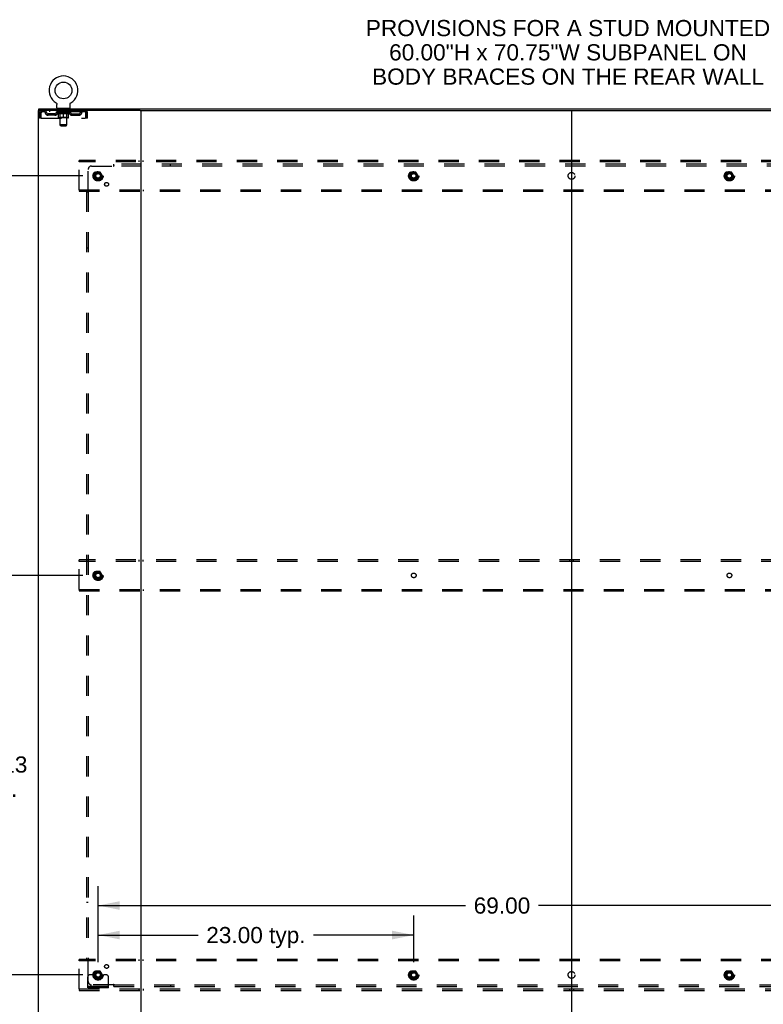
# Model space of a CAD drawing. Header units: inches. Extents: x 0 to 267, y 0 to 173.
# Tile 21 of 22: x 181 to 235, y 58 to 129. Entities that reach past the tile are written whole.
import ezdxf

# ---------------------------------------------------------------- set-up
doc = ezdxf.new("R2010")
doc.units = ezdxf.units.IN
doc.header["$LTSCALE"] = 14.6988
doc.header["$MEASUREMENT"] = 0
doc.linetypes.add('DOT', pattern=[0.2, 0.1, -0.1])
doc.linetypes.add('HIDDEN', pattern=[0.2, 0.1, -0.1])
doc.layers.get('0').update_dxf_attribs({"linetype": 'CONTINUOUS'})
for name, color, linetype in [('DEFAULT_2', 8, 'HIDDEN'), ('DIMENSIONS', 7, 'CONTINUOUS'), ('SUBPANEL', 7, 'CONTINUOUS')]:
    doc.layers.add(name, color=color, linetype=linetype)
doc.styles.get("Standard").update_dxf_attribs({"font": 'arial.ttf'})
doc.dimstyles.new('DIMSTYLE_1', dxfattribs={"dimtxt": 1.179048, "dimasz": 1.572064, "dimexe": 0.09, "dimexo": 0.07, "dimgap": 0.0375, "dimtad": 0, "dimtih": 1, "dimtoh": 1, "dimzin": 4, "dimdsep": 46, "dimtxsty": 'Standard', "dimblk": '_FILLED', "dimblk1": '_FILLED', "dimblk2": '_FILLED', "dimcen": 0.09, "dimadec": 3, "dimazin": 1, "dimtfac": 1, "dimtdec": 3, "dimtofl": 0, "dimtmove": 0, "dimatfit": 3, "dimldrblk": '_FILLED', "dimfxl": 0, "dimtolj": 1, "dimtzin": 4, "dimarcsym": 0})

# ---------------------------------------------------------------- blocks, each defined once
blk = doc.blocks.new('_FILLED')
at = {"color": 0, "linetype": 'ByBlock'}
blk.add_solid([(0, 0), (-1, 0.2), (-1, -0.2)], dxfattribs=at)
blk = doc.blocks.new('*D2')
at = {"layer": 'DIMENSIONS', "color": 2, "linetype": 'Continuous'}
for p, q in [((186.664, 60.73), (186.664, 64.118)), ((209.664, 60.73), (209.664, 64.118)), ((186.664, 62.703), (193.961, 62.703)), ((209.664, 62.703), (202.367, 62.703))]:
    blk.add_line(p, q, dxfattribs=at)
at = {"layer": 'DIMENSIONS', "color": 2, "linetype": 'Continuous', "xscale": 1.5720641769, "yscale": 1.5720641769, "zscale": 1.5720641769, "rotation": 180}
blk.add_blockref('_FILLED', (186.664, 62.703), dxfattribs=at)
at = {"layer": 'DIMENSIONS', "color": 2, "linetype": 'Continuous', "xscale": 1.5720641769, "yscale": 1.5720641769, "zscale": 1.5720641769}
blk.add_blockref('_FILLED', (209.664, 62.703), dxfattribs=at)
at = {"layer": 'DIMENSIONS', "color": 2, "linetype": 'Continuous', "insert": (198.164, 63.292), "char_height": 1.179, "width": 7.2277, "attachment_point": 2, "line_spacing_factor": 0.9}
blk.add_mtext('23.00 typ.', dxfattribs=at)
blk = doc.blocks.new('*D3')
at = {"layer": 'DIMENSIONS', "color": 2, "linetype": 'Continuous'}
for p, q in [((185.564, 118.045), (174.49, 118.045)), ((175.905, 118.045), (175.905, 92.091)), ((175.905, 59.795), (175.905, 89.733)), ((185.564, 59.795), (174.49, 59.795))]:
    blk.add_line(p, q, dxfattribs=at)
at = {"layer": 'DIMENSIONS', "color": 2, "linetype": 'Continuous', "xscale": 1.5720641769, "yscale": 1.5720641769, "zscale": 1.5720641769}
for p, rotation in [((175.905, 118.045), 90), ((175.905, 59.795), 270)]:
    blk.add_blockref('_FILLED', p, dxfattribs=dict(at, rotation=rotation))
at = {"layer": 'DIMENSIONS', "color": 2, "linetype": 'Continuous', "insert": (175.905, 91.502), "char_height": 1.179, "width": 4.12009, "attachment_point": 2, "line_spacing_factor": 0.9}
blk.add_mtext('58.25', dxfattribs=at)
blk = doc.blocks.new('*D4')
at = {"layer": 'DIMENSIONS', "color": 2, "linetype": 'Continuous'}
for p, q in [((186.664, 60.73), (186.664, 66.271)), ((255.664, 60.73), (255.664, 66.271)), ((186.664, 64.856), (213.444, 64.856)), ((255.664, 64.856), (218.743, 64.856))]:
    blk.add_line(p, q, dxfattribs=at)
at = {"layer": 'DIMENSIONS', "color": 2, "linetype": 'Continuous', "xscale": 1.5720641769, "yscale": 1.5720641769, "zscale": 1.5720641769, "rotation": 180}
blk.add_blockref('_FILLED', (186.664, 64.856), dxfattribs=at)
at = {"layer": 'DIMENSIONS', "color": 2, "linetype": 'Continuous', "xscale": 1.5720641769, "yscale": 1.5720641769, "zscale": 1.5720641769}
blk.add_blockref('_FILLED', (255.664, 64.856), dxfattribs=at)
at = {"layer": 'DIMENSIONS', "color": 2, "linetype": 'Continuous', "insert": (216.094, 65.445), "char_height": 1.179, "width": 4.12009, "attachment_point": 2, "line_spacing_factor": 0.9}
blk.add_mtext('69.00', dxfattribs=at)
blk = doc.blocks.new('*D5')
at = {"layer": 'DIMENSIONS', "color": 2, "linetype": 'Continuous'}
for p, q in [((185.564, 88.92), (178.038, 88.92)), ((179.453, 88.92), (179.453, 76.314)), ((179.453, 59.795), (179.453, 72.187)), ((185.564, 59.795), (178.038, 59.795))]:
    blk.add_line(p, q, dxfattribs=at)
at = {"layer": 'DIMENSIONS', "color": 2, "linetype": 'Continuous', "xscale": 1.5720641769, "yscale": 1.5720641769, "zscale": 1.5720641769}
for p, rotation in [((179.453, 88.92), 90), ((179.453, 59.795), 270)]:
    blk.add_blockref('_FILLED', p, dxfattribs=dict(at, rotation=rotation))
at = {"layer": 'DIMENSIONS', "color": 2, "linetype": 'Continuous', "insert": (179.453, 75.725), "char_height": 1.179, "width": 4.12009, "attachment_point": 2, "line_spacing_factor": 0.9}
blk.add_mtext('29.13\\Ptyp.', dxfattribs=at)

msp = doc.modelspace()

# ---------------------------------------------------------------- linework, layer by layer
at = {"color": 3, "linetype": 'Continuous'}
for p, q in [((182.289, 122.816), (182.289, 55.024)), ((189.73, 122.816), (182.289, 122.816)), ((182.341, 122.92), (259.987, 122.92)), ((189.789, 122.816), (189.789, 55.024))]:
    msp.add_line(p, q, dxfattribs=at)
at = {"color": 7, "linetype": 'Continuous'}
for p, q in [((182.341, 122.816), (182.341, 122.92)), ((183.607, 123.366), (183.607, 123.367)), ((183.607, 123.367), (183.61, 123.365)), ((183.61, 123.365), (183.612, 123.363)), ((183.612, 123.363), (183.614, 123.362)), ((183.614, 123.362), (183.618, 123.359)), ((183.617, 123.359), (183.621, 123.357)), ((183.621, 123.357), (183.624, 123.354)), ((183.624, 123.354), (183.628, 123.351)), ((183.627, 123.351), (183.631, 123.348)), ((183.631, 123.348), (183.634, 123.345)), ((183.634, 123.345), (183.637, 123.342)), ((183.637, 123.342), (183.639, 123.338)), ((183.639, 123.339), (183.642, 123.335)), ((183.642, 123.335), (183.645, 123.332)), ((183.645, 123.332), (183.647, 123.328)), ((183.647, 123.328), (183.65, 123.324)), ((183.65, 123.324), (183.652, 123.321)), ((183.652, 123.321), (183.654, 123.317)), ((183.654, 123.317), (183.656, 123.313)), ((183.656, 123.313), (183.658, 123.309)), ((183.658, 123.309), (183.659, 123.305)), ((183.659, 123.305), (183.661, 123.301)), ((183.661, 123.301), (183.662, 123.297)), ((183.668, 123.267), (183.668, 123.263)), ((183.668, 123.263), (183.668, 123.259)), ((183.668, 123.01), (183.668, 123.259)), ((183.706, 122.95), (183.706, 122.92)), ((184.581, 122.95), (183.706, 122.95)), ((184.581, 122.95), (184.581, 122.92)), ((184.618, 123.01), (184.618, 123.259)), ((184.623, 123.293), (184.624, 123.297)), ((184.624, 123.297), (184.625, 123.301)), ((184.625, 123.301), (184.627, 123.305)), ((184.627, 123.305), (184.628, 123.309)), ((184.628, 123.309), (184.63, 123.313)), ((184.63, 123.313), (184.632, 123.317)), ((184.632, 123.317), (184.634, 123.321)), ((184.634, 123.321), (184.637, 123.324)), ((184.637, 123.324), (184.639, 123.328)), ((184.639, 123.328), (184.641, 123.332)), ((184.641, 123.332), (184.644, 123.335)), ((184.644, 123.335), (184.647, 123.339)), ((184.647, 123.338), (184.649, 123.342)), ((184.649, 123.342), (184.652, 123.345)), ((184.652, 123.345), (184.655, 123.348)), ((184.655, 123.348), (184.659, 123.351)), ((184.659, 123.351), (184.662, 123.354)), ((184.662, 123.354), (184.665, 123.357)), ((184.665, 123.357), (184.669, 123.359)), ((184.669, 123.359), (184.672, 123.362)), ((184.672, 123.362), (184.674, 123.363)), ((184.672, 123.362), (184.674, 123.363)), ((184.674, 123.363), (184.676, 123.365)), ((184.676, 123.365), (184.679, 123.367)), ((184.679, 123.367), (184.679, 123.366)), ((189.73, 122.816), (252.598, 122.816)), ((221.164, 122.816), (221.164, 55.024))]:
    msp.add_line(p, q, dxfattribs=at)
for points in [[(183.662, 123.297), (183.663, 123.293), (183.664, 123.288), (183.665, 123.284), (183.666, 123.28), (183.667, 123.276), (183.667, 123.271), (183.668, 123.267), (183.668, 123.263)], [(184.618, 123.259), (184.618, 123.263), (184.618, 123.267), (184.619, 123.271), (184.619, 123.276), (184.62, 123.28), (184.621, 123.284), (184.622, 123.288), (184.623, 123.293)], [(184.618, 123.263), (184.618, 123.267), (184.619, 123.271), (184.619, 123.276), (184.62, 123.28)]]:
    msp.add_lwpolyline(points, dxfattribs=at)
msp.add_circle((184.143, 124.274), 0.609, dxfattribs=at)
for centre, radius, start, end in [((184.143, 124.274), 1.054, 300.39933, 239.60066), ((183.728, 123.01), 0.06, 180, 270), ((184.558, 123.01), 0.06, 270, 360)]:
    msp.add_arc(centre, radius, start, end, dxfattribs=at)
at = {"layer": 'DEFAULT_2', "color": 8, "linetype": 'HIDDEN'}
for p, q in [((182.56, 122.816), (182.56, 122.712)), ((183.112, 122.816), (183.112, 122.712)), ((183.607, 123.367), (183.607, 123.367)), ((183.612, 123.363), (183.614, 123.362)), ((183.706, 122.712), (183.706, 122.816)), ((183.798, 122.95), (183.798, 122.92)), ((183.833, 122.86), (183.833, 122.94)), ((183.902, 122.85), (183.843, 122.85)), ((183.894, 121.76), (183.894, 122.84)), ((184.443, 122.85), (184.384, 122.85)), ((184.392, 121.76), (184.392, 122.84)), ((184.453, 122.86), (184.453, 122.94)), ((184.488, 122.95), (184.488, 122.92)), ((184.581, 122.712), (184.581, 122.816)), ((185.174, 122.816), (185.174, 122.712)), ((185.726, 122.816), (185.726, 122.712)), ((185.728, 122.815), (185.726, 122.816)), ((182.393, 122.649), (182.393, 122.253)), ((182.393, 122.649), (182.497, 122.649)), ((182.497, 122.253), (182.393, 122.253)), ((182.497, 122.649), (182.497, 122.253)), ((182.527, 122.253), (182.527, 122.649)), ((182.527, 122.253), (185.759, 122.253)), ((185.726, 122.712), (182.56, 122.712)), ((183.028, 122.461), (183.028, 122.565)), ((183.511, 122.565), (183.028, 122.565)), ((183.511, 122.461), (183.028, 122.461)), ((183.278, 122.461), (183.278, 122.565)), ((183.637, 122.674), (183.637, 122.712)), ((183.764, 122.585), (183.637, 122.674)), ((184.649, 122.674), (183.637, 122.674)), ((183.645, 122.707), (183.645, 122.712)), ((183.651, 122.704), (183.651, 122.707)), ((183.651, 122.704), (184.635, 122.704)), ((183.659, 122.704), (183.659, 122.707)), ((183.659, 122.704), (183.659, 122.707)), ((183.667, 122.707), (183.667, 122.712)), ((183.68, 122.704), (183.68, 122.707)), ((183.682, 122.704), (183.682, 122.707)), ((183.705, 122.707), (183.705, 122.712)), ((183.716, 122.704), (183.716, 122.707)), ((183.718, 122.704), (183.718, 122.707)), ((183.882, 122.706), (183.721, 122.706)), ((183.755, 122.707), (183.755, 122.712)), ((183.756, 122.704), (183.756, 122.706)), ((183.757, 122.704), (183.757, 122.706)), ((183.759, 122.704), (183.759, 122.706)), ((183.764, 122.585), (183.773, 122.585)), ((183.765, 122.704), (183.765, 122.707)), ((183.765, 122.704), (183.765, 122.706)), ((183.768, 122.704), (183.768, 122.707)), ((183.771, 122.704), (183.771, 122.707)), ((183.773, 122.295), (183.773, 122.62)), ((183.774, 122.704), (183.774, 122.706)), ((183.785, 122.704), (183.785, 122.706)), ((183.8, 122.704), (183.8, 122.708)), ((183.8, 122.704), (183.8, 122.706)), ((184.484, 122.266), (183.802, 122.266)), ((183.816, 122.704), (183.816, 122.706)), ((183.818, 122.707), (183.818, 122.712)), ((183.825, 122.704), (183.825, 122.707)), ((183.829, 122.704), (183.829, 122.707)), ((183.836, 122.704), (183.836, 122.706)), ((183.845, 122.704), (183.845, 122.71)), ((183.858, 122.704), (183.858, 122.706)), ((183.86, 122.704), (183.86, 122.706)), ((183.893, 122.297), (183.861, 122.266)), ((183.882, 122.704), (183.882, 122.706)), ((183.935, 122.706), (183.886, 122.706)), ((183.886, 122.585), (184.03, 122.585)), ((183.89, 122.707), (183.89, 122.712)), ((183.893, 122.297), (183.893, 122.672)), ((184.393, 122.297), (183.893, 122.297)), ((183.895, 122.704), (183.895, 122.707)), ((183.899, 122.704), (183.899, 122.707)), ((183.904, 122.704), (183.904, 122.711)), ((183.907, 122.704), (183.907, 122.706)), ((183.916, 122.704), (183.916, 122.706)), ((183.935, 122.704), (183.935, 122.706)), ((183.995, 122.706), (183.948, 122.706)), ((183.964, 122.704), (183.964, 122.706)), ((183.97, 122.707), (183.97, 122.712)), ((183.973, 122.704), (183.973, 122.707)), ((183.975, 122.704), (183.975, 122.711)), ((183.977, 122.704), (183.977, 122.707)), ((183.983, 122.704), (183.983, 122.707)), ((183.995, 122.704), (183.995, 122.706)), ((184.059, 122.706), (184.016, 122.706)), ((184.026, 122.704), (184.026, 122.706)), ((184.052, 122.706), (184.114, 122.71)), ((184.055, 122.707), (184.055, 122.712)), ((184.056, 122.712), (184.055, 122.712)), ((184.056, 122.707), (184.056, 122.712)), ((184.056, 122.704), (184.056, 122.707)), ((184.059, 122.704), (184.059, 122.707)), ((184.059, 122.704), (184.059, 122.706)), ((184.06, 122.704), (184.06, 122.707)), ((184.088, 122.706), (184.139, 122.706)), ((184.092, 122.704), (184.092, 122.706)), ((184.097, 122.706), (184.097, 122.709)), ((184.114, 122.706), (184.114, 122.71)), ((184.126, 122.704), (184.126, 122.706)), ((184.141, 122.707), (184.141, 122.707)), ((184.141, 122.704), (184.141, 122.707)), ((184.141, 122.704), (184.141, 122.707)), ((184.143, 122.707), (184.143, 122.712)), ((184.143, 122.712), (184.235, 122.706)), ((184.143, 122.266), (184.143, 122.62)), ((184.145, 122.704), (184.145, 122.707)), ((184.145, 122.704), (184.145, 122.707)), ((184.145, 122.707), (184.145, 122.707)), ((184.16, 122.704), (184.16, 122.706)), ((184.16, 122.706), (184.198, 122.706)), ((184.194, 122.704), (184.194, 122.706)), ((184.226, 122.704), (184.226, 122.707)), ((184.227, 122.704), (184.227, 122.707)), ((184.227, 122.704), (184.227, 122.706)), ((184.227, 122.706), (184.27, 122.706)), ((184.23, 122.707), (184.23, 122.712)), ((184.23, 122.712), (184.231, 122.712)), ((184.231, 122.707), (184.231, 122.712)), ((184.231, 122.704), (184.231, 122.707)), ((184.256, 122.585), (184.4, 122.585)), ((184.26, 122.704), (184.26, 122.706)), ((184.291, 122.704), (184.291, 122.706)), ((184.291, 122.706), (184.338, 122.706)), ((184.303, 122.704), (184.303, 122.707)), ((184.309, 122.704), (184.309, 122.707)), ((184.311, 122.704), (184.311, 122.711)), ((184.313, 122.704), (184.313, 122.707)), ((184.316, 122.707), (184.316, 122.712)), ((184.322, 122.704), (184.322, 122.706)), ((184.351, 122.704), (184.351, 122.706)), ((184.351, 122.706), (184.4, 122.706)), ((184.37, 122.704), (184.37, 122.706)), ((184.379, 122.704), (184.379, 122.706)), ((184.382, 122.704), (184.382, 122.711)), ((184.387, 122.704), (184.387, 122.707)), ((184.391, 122.704), (184.391, 122.707)), ((184.393, 122.297), (184.393, 122.672)), ((184.393, 122.297), (184.425, 122.266)), ((184.396, 122.707), (184.396, 122.712)), ((184.404, 122.704), (184.404, 122.706)), ((184.404, 122.706), (184.565, 122.706)), ((184.426, 122.704), (184.426, 122.706)), ((184.429, 122.704), (184.429, 122.706)), ((184.441, 122.704), (184.441, 122.71)), ((184.45, 122.704), (184.45, 122.706)), ((184.457, 122.704), (184.457, 122.707)), ((184.461, 122.704), (184.461, 122.707)), ((184.468, 122.707), (184.468, 122.712)), ((184.47, 122.704), (184.47, 122.706)), ((184.486, 122.704), (184.486, 122.708)), ((184.486, 122.704), (184.486, 122.706)), ((184.501, 122.704), (184.501, 122.706)), ((184.512, 122.704), (184.512, 122.706)), ((184.514, 122.295), (184.514, 122.62)), ((184.514, 122.585), (184.522, 122.585)), ((184.516, 122.704), (184.516, 122.707)), ((184.518, 122.704), (184.518, 122.707)), ((184.521, 122.704), (184.521, 122.707)), ((184.521, 122.704), (184.521, 122.706)), ((184.522, 122.585), (184.649, 122.674)), ((184.527, 122.704), (184.527, 122.706)), ((184.529, 122.704), (184.529, 122.706)), ((184.53, 122.704), (184.53, 122.706)), ((184.531, 122.707), (184.531, 122.712)), ((184.568, 122.704), (184.568, 122.707)), ((184.57, 122.704), (184.57, 122.707)), ((184.581, 122.707), (184.581, 122.712)), ((184.604, 122.704), (184.604, 122.707)), ((184.606, 122.704), (184.606, 122.707)), ((184.619, 122.707), (184.619, 122.712)), ((184.627, 122.704), (184.627, 122.707)), ((184.628, 122.704), (184.628, 122.707)), ((184.635, 122.704), (184.635, 122.707)), ((184.642, 122.707), (184.642, 122.712)), ((184.649, 122.674), (184.649, 122.712)), ((184.775, 122.565), (185.258, 122.565)), ((184.775, 122.461), (185.258, 122.461)), ((185.008, 122.461), (185.008, 122.565)), ((185.258, 122.461), (185.258, 122.565)), ((185.759, 122.649), (185.759, 122.253)), ((185.789, 122.253), (185.789, 122.649)), ((185.893, 122.649), (185.789, 122.649)), ((185.893, 122.253), (185.789, 122.253)), ((185.893, 122.253), (185.893, 122.649)), ((183.954, 121.7), (183.894, 121.76)), ((184.392, 121.76), (183.894, 121.76)), ((183.954, 121.7), (184.332, 121.7)), ((184.332, 121.7), (184.392, 121.76)), ((185.289, 119.066), (185.289, 119.17)), ((257.039, 119.17), (185.289, 119.17)), ((189.639, 119.17), (189.639, 119.066)), ((189.939, 119.066), (189.939, 119.17)), ((221.014, 119.17), (221.014, 119.066)), ((221.314, 119.066), (221.314, 119.17)), ((185.289, 117.024), (185.289, 119.066)), ((257.039, 119.066), (185.289, 119.066)), ((186.501, 118.317), (186.346, 118.05)), ((186.346, 118.04), (186.501, 117.772)), ((186.818, 118.322), (186.51, 118.322)), ((186.818, 117.767), (186.51, 117.767)), ((186.982, 118.05), (186.827, 118.317)), ((186.827, 117.772), (186.982, 118.04)), ((209.501, 118.317), (209.346, 118.05)), ((209.346, 118.04), (209.501, 117.772)), ((209.818, 118.322), (209.51, 118.322)), ((209.818, 117.767), (209.51, 117.767)), ((209.982, 118.05), (209.827, 118.317)), ((209.827, 117.772), (209.982, 118.04)), ((232.501, 118.317), (232.346, 118.05)), ((232.346, 118.04), (232.501, 117.772)), ((232.818, 118.322), (232.51, 118.322)), ((232.818, 117.767), (232.51, 117.767)), ((232.982, 118.05), (232.827, 118.317)), ((232.827, 117.772), (232.982, 118.04)), ((185.289, 117.024), (185.289, 116.92)), ((185.289, 117.024), (257.039, 117.024)), ((189.639, 117.024), (189.639, 116.92)), ((189.939, 117.024), (189.939, 116.92)), ((221.014, 117.024), (221.014, 116.92)), ((221.314, 117.024), (221.314, 116.92)), ((185.289, 116.92), (257.039, 116.92)), ((185.289, 89.941), (185.289, 90.045)), ((257.039, 90.045), (185.289, 90.045)), ((185.289, 87.899), (185.289, 89.941)), ((257.039, 89.941), (185.289, 89.941)), ((189.639, 90.045), (189.639, 89.941)), ((189.939, 89.941), (189.939, 90.045)), ((221.014, 90.045), (221.014, 89.941)), ((221.314, 89.941), (221.314, 90.045)), ((186.501, 89.192), (186.346, 88.925)), ((186.818, 89.197), (186.51, 89.197)), ((186.982, 88.925), (186.827, 89.192)), ((186.346, 88.915), (186.501, 88.647)), ((186.818, 88.642), (186.51, 88.642)), ((186.827, 88.647), (186.982, 88.915)), ((185.289, 87.899), (185.289, 87.795)), ((185.289, 87.899), (257.039, 87.899)), ((185.289, 87.795), (257.039, 87.795)), ((189.639, 87.899), (189.639, 87.795)), ((189.939, 87.899), (189.939, 87.795)), ((221.014, 87.899), (221.014, 87.795)), ((221.314, 87.899), (221.314, 87.795)), ((185.289, 60.816), (185.289, 60.92)), ((257.039, 60.92), (185.289, 60.92)), ((185.289, 58.774), (185.289, 60.816)), ((257.039, 60.816), (185.289, 60.816)), ((189.639, 60.92), (189.639, 60.816)), ((189.939, 60.816), (189.939, 60.92)), ((221.014, 60.92), (221.014, 60.816)), ((221.314, 60.816), (221.314, 60.92)), ((185.914, 58.847), (185.914, 59.67)), ((186.128, 59.795), (186.039, 59.795)), ((186.25, 59.795), (186.128, 59.795)), ((186.489, 59.795), (186.25, 59.795)), ((186.501, 60.067), (186.346, 59.8)), ((186.346, 59.79), (186.501, 59.522)), ((186.818, 60.072), (186.51, 60.072)), ((186.982, 59.8), (186.827, 60.067)), ((186.827, 59.522), (186.982, 59.79)), ((186.839, 59.795), (187.078, 59.795)), ((187.2, 59.795), (187.078, 59.795)), ((187.289, 59.795), (187.2, 59.795)), ((187.414, 58.847), (187.414, 59.67)), ((209.501, 60.067), (209.346, 59.8)), ((209.346, 59.79), (209.501, 59.522)), ((209.818, 60.072), (209.51, 60.072)), ((209.982, 59.8), (209.827, 60.067)), ((209.827, 59.522), (209.982, 59.79)), ((232.501, 60.067), (232.346, 59.8)), ((232.346, 59.79), (232.501, 59.522)), ((232.818, 60.072), (232.51, 60.072)), ((232.982, 59.8), (232.827, 60.067)), ((232.827, 59.522), (232.982, 59.79)), ((187.414, 58.951), (185.914, 58.951)), ((186.161, 58.847), (186.161, 58.951)), ((186.417, 58.847), (186.417, 58.951)), ((186.818, 59.517), (186.51, 59.517)), ((186.911, 58.847), (186.911, 58.951)), ((187.167, 58.847), (187.167, 58.951)), ((209.818, 59.517), (209.51, 59.517)), ((232.818, 59.517), (232.51, 59.517)), ((185.289, 58.774), (185.289, 58.67)), ((185.289, 58.774), (257.039, 58.774)), ((185.289, 58.67), (257.039, 58.67)), ((187.414, 58.847), (185.914, 58.847)), ((189.639, 58.774), (189.639, 58.67)), ((189.939, 58.774), (189.939, 58.67)), ((221.014, 58.774), (221.014, 58.67)), ((221.314, 58.774), (221.314, 58.67))]:
    msp.add_line(p, q, dxfattribs=at)
for points in [[(182.56, 122.816), (182.558, 122.815), (182.555, 122.812), (182.553, 122.806), (182.551, 122.799), (182.548, 122.79), (182.546, 122.779), (182.544, 122.767), (182.541, 122.753), (182.539, 122.738), (182.536, 122.721), (182.534, 122.704), (182.532, 122.686), (182.529, 122.668), (182.527, 122.649)], [(185.728, 122.815), (185.731, 122.812), (185.733, 122.806), (185.735, 122.799), (185.738, 122.79), (185.74, 122.779), (185.743, 122.767), (185.745, 122.753), (185.747, 122.738), (185.75, 122.721), (185.752, 122.704), (185.754, 122.686), (185.757, 122.668), (185.759, 122.649)], [(182.56, 122.712), (182.558, 122.711), (182.555, 122.71), (182.553, 122.708), (182.551, 122.706), (182.548, 122.702), (182.546, 122.698), (182.544, 122.693), (182.541, 122.688), (182.539, 122.682), (182.536, 122.676), (182.534, 122.67), (182.532, 122.663), (182.529, 122.656), (182.527, 122.649)], [(183.892, 122.585), (183.873, 122.589), (183.853, 122.593), (183.833, 122.599), (183.813, 122.605), (183.793, 122.612), (183.773, 122.62)], [(183.773, 122.619), (183.792, 122.612), (183.811, 122.605), (183.83, 122.599), (183.849, 122.593), (183.868, 122.589), (183.886, 122.585)], [(184.143, 122.62), (184.122, 122.612), (184.102, 122.605), (184.082, 122.599), (184.062, 122.593), (184.042, 122.589), (184.022, 122.585)], [(184.03, 122.585), (184.049, 122.589), (184.067, 122.593), (184.086, 122.599), (184.105, 122.605), (184.124, 122.611), (184.143, 122.619)], [(184.264, 122.585), (184.244, 122.589), (184.224, 122.594), (184.204, 122.599), (184.184, 122.605), (184.164, 122.612), (184.143, 122.62)], [(184.143, 122.619), (184.162, 122.611), (184.182, 122.605), (184.2, 122.599), (184.219, 122.593), (184.238, 122.589), (184.256, 122.585)], [(184.514, 122.62), (184.493, 122.612), (184.473, 122.605), (184.453, 122.599), (184.433, 122.593), (184.413, 122.589), (184.394, 122.585)], [(184.4, 122.585), (184.418, 122.589), (184.437, 122.594), (184.456, 122.599), (184.475, 122.605), (184.494, 122.612), (184.514, 122.619)], [(185.735, 122.706), (185.733, 122.708), (185.731, 122.71), (185.728, 122.711), (185.726, 122.712)], [(185.735, 122.706), (185.738, 122.702), (185.74, 122.698), (185.743, 122.693), (185.745, 122.688), (185.747, 122.682), (185.75, 122.676), (185.752, 122.67), (185.754, 122.663), (185.757, 122.656), (185.759, 122.649)]]:
    msp.add_lwpolyline(points, dxfattribs=at)
for centre, radius in [((186.664, 118.045), 0.372), ((186.664, 118.045), 0.356), ((186.664, 118.045), 0.312), ((186.664, 118.045), 0.204), ((186.664, 118.045), 0.188), ((186.664, 118.045), 0.183), ((186.664, 118.045), 0.165), ((209.664, 118.045), 0.372), ((209.664, 118.045), 0.356), ((209.664, 118.045), 0.312), ((209.664, 118.045), 0.204), ((209.664, 118.045), 0.188), ((209.664, 118.045), 0.183), ((209.664, 118.045), 0.165), ((232.664, 118.045), 0.372), ((232.664, 118.045), 0.356), ((232.664, 118.045), 0.312), ((232.664, 118.045), 0.204), ((232.664, 118.045), 0.188), ((232.664, 118.045), 0.183), ((232.664, 118.045), 0.165), ((186.664, 88.92), 0.372), ((186.664, 88.92), 0.356), ((186.664, 88.92), 0.312), ((186.664, 88.92), 0.204), ((186.664, 88.92), 0.188), ((186.664, 88.92), 0.183), ((186.664, 88.92), 0.165), ((186.664, 59.795), 0.372), ((186.664, 59.795), 0.356), ((186.664, 59.795), 0.312), ((186.664, 59.795), 0.204), ((186.664, 59.795), 0.188), ((186.664, 59.795), 0.183), ((186.664, 59.795), 0.165), ((209.664, 59.795), 0.372), ((209.664, 59.795), 0.356), ((209.664, 59.795), 0.312), ((209.664, 59.795), 0.204), ((209.664, 59.795), 0.188), ((209.664, 59.795), 0.183), ((209.664, 59.795), 0.165), ((232.664, 59.795), 0.372), ((232.664, 59.795), 0.356), ((232.664, 59.795), 0.312), ((232.664, 59.795), 0.204), ((232.664, 59.795), 0.188), ((232.664, 59.795), 0.183), ((232.664, 59.795), 0.165)]:
    msp.add_circle(centre, radius, dxfattribs=at)
at = {"layer": 'DEFAULT_2', "color": 8, "linetype": 'DOT'}
for centre in [(186.664, 118.045), (209.664, 118.045), (232.664, 118.045), (186.664, 88.92), (209.664, 88.92), (232.664, 88.92), (186.664, 59.795), (209.664, 59.795), (232.664, 59.795)]:
    msp.add_circle(centre, 0.17, dxfattribs=at)
at = {"layer": 'DEFAULT_2', "color": 8, "linetype": 'HIDDEN'}
for centre, radius, start, end in [((182.56, 122.649), 0.167, 90, 180), ((182.739, 122.649), 0.167, 8.07163, 90), ((183.801, 122.649), 0.167, 90, 171.92837), ((183.823, 122.94), 0.01, 0, 90), ((183.843, 122.86), 0.01, 180, 270), ((183.884, 122.84), 0.01, 0, 90), ((184.402, 122.84), 0.01, 90, 180), ((184.443, 122.86), 0.01, 270, 360), ((184.463, 122.94), 0.01, 90, 180), ((184.486, 122.649), 0.167, 8.07163, 90), ((185.547, 122.649), 0.167, 90, 171.92837), ((185.726, 122.649), 0.167, 0, 90), ((182.56, 122.649), 0.063, 90, 180), ((182.74, 122.649), 0.0625, 7.98631, 90), ((183.028, 122.69), 0.229, 187.98631, 270), ((183.028, 122.69), 0.125, 188.07163, 270), ((183.511, 122.69), 0.125, 270, 351.92837), ((183.511, 122.69), 0.229, 270, 352.01369), ((183.8, 122.649), 0.0625, 90, 172.01369), ((183.802, 122.295), 0.0296, 180, 270), ((183.861, 122.672), 0.0318, 0, 90), ((184.425, 122.672), 0.0318, 90, 180), ((184.484, 122.295), 0.0296, 270, 360), ((184.486, 122.649), 0.0625, 7.98631, 90), ((184.775, 122.69), 0.229, 187.98631, 270), ((184.775, 122.69), 0.125, 188.07163, 270), ((185.258, 122.69), 0.125, 270, 351.92837), ((185.258, 122.69), 0.229, 270, 352.01369), ((185.546, 122.649), 0.0625, 90, 172.01369), ((185.726, 122.649), 0.063, 0, 90), ((186.355, 118.045), 0.01, 150.01268, 209.98829), ((186.51, 118.312), 0.01, 90.01235, 149.98915), ((186.51, 117.777), 0.01, 210.01204, 269.98872), ((186.818, 118.312), 0.01, 30.01204, 89.98872), ((186.818, 117.777), 0.01, 270.01235, 329.98915), ((186.973, 118.045), 0.01, 330.01268, 29.98829), ((209.355, 118.045), 0.01, 150.01268, 209.98829), ((209.51, 118.312), 0.01, 90.01235, 149.98915), ((209.51, 117.777), 0.01, 210.01204, 269.98872), ((209.818, 118.312), 0.01, 30.01204, 89.98872), ((209.818, 117.777), 0.01, 270.01235, 329.98915), ((209.973, 118.045), 0.01, 330.01268, 29.98829), ((232.355, 118.045), 0.01, 150.01268, 209.98829), ((232.51, 118.312), 0.01, 90.01235, 149.98915), ((232.51, 117.777), 0.01, 210.01204, 269.98872), ((232.818, 118.312), 0.01, 30.01204, 89.98872), ((232.818, 117.777), 0.01, 270.01235, 329.98915), ((232.973, 118.045), 0.01, 330.01268, 29.98829), ((186.51, 89.187), 0.01, 90.01235, 149.98915), ((186.818, 89.187), 0.01, 30.01204, 89.98872), ((186.355, 88.92), 0.01, 150.01268, 209.98829), ((186.51, 88.652), 0.01, 210.01204, 269.98872), ((186.818, 88.652), 0.01, 270.01235, 329.98915), ((186.973, 88.92), 0.01, 330.01268, 29.98829), ((186.039, 59.67), 0.125, 90, 180), ((186.355, 59.795), 0.01, 150.01268, 209.98829), ((186.664, 59.795), 0.175, 180, 360), ((186.51, 60.062), 0.01, 90.01235, 149.98915), ((186.818, 60.062), 0.01, 30.01204, 89.98872), ((186.973, 59.795), 0.01, 330.01268, 29.98829), ((187.289, 59.67), 0.125, 0, 90), ((209.355, 59.795), 0.01, 150.01268, 209.98829), ((209.51, 60.062), 0.01, 90.01235, 149.98915), ((209.818, 60.062), 0.01, 30.01204, 89.98872), ((209.973, 59.795), 0.01, 330.01268, 29.98829), ((232.355, 59.795), 0.01, 150.01268, 209.98829), ((232.51, 60.062), 0.01, 90.01235, 149.98915), ((232.818, 60.062), 0.01, 30.01204, 89.98872), ((232.973, 59.795), 0.01, 330.01268, 29.98829), ((186.51, 59.527), 0.01, 210.01204, 269.98872), ((186.818, 59.527), 0.01, 270.01235, 329.98915), ((209.51, 59.527), 0.01, 210.01204, 269.98872), ((209.818, 59.527), 0.01, 270.01235, 329.98915), ((232.51, 59.527), 0.01, 210.01204, 269.98872), ((232.818, 59.527), 0.01, 270.01235, 329.98915)]:
    msp.add_arc(centre, radius, start, end, dxfattribs=at)
for centre, major_axis, ratio, start_param, end_param in [((184.143, 122.712), (0.506, 0.005), 0.05963, 2.96643, 3.140963), ((183.621, 122.702), (0.158, 0), 0.060556, 0.430652, 1.470503), ((184.143, 122.712), (0.506, 0), 0.060556, -3.141593, -2.96706), ((183.621, 122.697), (0.158, 0.002), 0.05963, 1.376596, 1.469874), ((184.143, 122.712), (0.506, 0.011), 0.05688, 2.791345, 2.965878), ((183.602, 122.702), (0.158, 0.002), 0.05963, 0.25549, 1.295341), ((183.656, 122.702), (0.158, -0.002), 0.05963, 0.605815, 1.645666), ((184.143, 122.712), (0.506, -0.005), 0.05963, -2.96643, -2.791898), ((183.656, 122.697), (0.158, 0), 0.060556, 1.551758, 1.645036), ((183.602, 122.697), (0.158, 0.003), 0.05688, 1.20151, 1.294789), ((183.657, 122.699), (0.131, 0.001), 0.05963, 1.065228, 1.614276), ((183.641, 122.699), (0.131, 0.003), 0.05688, 0.890143, 1.43919), ((183.688, 122.699), (0.131, 0), 0.060556, 1.240391, 1.789438), ((184.143, 122.712), (0.506, 0.015), 0.052395, 2.616403, 2.790936), ((183.599, 122.702), (0.158, 0.003), 0.05688, 0.080405, 1.120256), ((183.706, 122.702), (0.158, -0.003), 0.05688, 0.7809, 1.820751), ((184.143, 122.712), (0.506, -0.011), 0.05688, -2.791345, -2.616812), ((183.706, 122.697), (0.158, -0.002), 0.05963, 1.72692, 1.820198), ((183.599, 122.697), (0.158, 0.005), 0.052395, 1.026568, 1.119847), ((183.641, 122.699), (0.131, 0.004), 0.052395, 0.715201, 1.264248), ((183.732, 122.699), (0.131, -0.001), 0.05963, 1.415553, 1.9646), ((184.143, 122.712), (0.506, 0.02), 0.046319, 2.441654, 2.616187), ((183.77, 122.702), (0.158, -0.005), 0.052395, 0.955842, 1.995693), ((184.143, 122.712), (0.506, -0.015), 0.052395, -2.616403, -2.44187), ((183.612, 122.702), (0.158, 0.005), 0.052395, -0.094537, 0.945314), ((183.77, 122.697), (0.158, -0.003), 0.05688, 1.902006, 1.995284), ((183.612, 122.697), (0.158, 0.006), 0.046319, 0.851819, 0.945098), ((183.656, 122.699), (0.131, 0.005), 0.046319, 0.540452, 1.089499), ((183.789, 122.699), (0.131, -0.003), 0.05688, 1.590638, 2.139686), ((184.143, 122.712), (0.506, 0.024), 0.038841, 2.267123, 2.441656), ((183.844, 122.702), (0.158, -0.006), 0.046319, 1.130591, 2.170442), ((183.642, 122.702), (0.158, 0.006), 0.046319, -0.269286, 0.770565), ((184.143, 122.712), (0.506, -0.02), 0.046319, -2.441654, -2.267121), ((183.844, 122.697), (0.158, -0.005), 0.052395, 2.076947, 2.170226), ((183.642, 122.697), (0.158, 0.007), 0.038841, 0.677289, 0.770567), ((183.685, 122.699), (0.131, 0.006), 0.038841, 0.365921, 0.914969), ((183.857, 122.699), (0.131, -0.004), 0.052395, 1.76558, 2.314627), ((184.143, 122.712), (0.506, 0.027), 0.030195, 2.09281, 2.267343), ((183.928, 122.702), (0.158, -0.007), 0.038841, 1.305122, 2.344973), ((183.687, 122.702), (0.158, 0.007), 0.038841, -0.443817, 0.596034), ((184.143, 122.712), (0.506, -0.024), 0.038841, -2.267123, -2.092591), ((183.928, 122.697), (0.158, -0.006), 0.046319, 2.251696, 2.344975), ((183.687, 122.697), (0.158, 0.008), 0.030195, 0.502975, 0.596254), ((183.729, 122.699), (0.131, 0.007), 0.030195, 0.191608, 0.740655), ((183.933, 122.699), (0.131, -0.005), 0.046319, 1.940329, 2.489376), ((183.746, 122.702), (0.158, 0.008), 0.030195, -0.61813, 0.421721), ((184.143, 122.712), (0.506, 0.029), 0.020645, 1.918687, 2.09322), ((184.018, 122.702), (0.158, -0.008), 0.030195, 1.479435, 2.519286), ((184.143, 122.712), (0.506, -0.027), 0.030195, -2.09281, -1.918277), ((184.018, 122.697), (0.158, -0.007), 0.038841, 2.426227, 2.519505), ((183.746, 122.697), (0.158, 0.009), 0.020645, 0.328852, 0.422131), ((183.785, 122.699), (0.131, 0.007), 0.020645, 0.017485, 0.566532), ((184.016, 122.699), (0.131, -0.006), 0.038841, 2.11486, 2.663907), ((183.816, 122.702), (0.158, 0.009), 0.020645, -0.792253, 0.247598), ((184.143, 122.712), (0.506, 0.03), 0.010478, 1.744704, 1.919237), ((184.113, 122.702), (0.158, -0.009), 0.020645, 1.653558, 2.693409), ((184.143, 122.712), (0.506, -0.029), 0.020645, -1.918687, -1.744154), ((184.113, 122.697), (0.158, -0.008), 0.030195, 2.60054, 2.693819), ((183.816, 122.697), (0.158, 0.009), 0.010478, 0.154869, 0.248148), ((183.852, 122.699), (0.131, 0.008), 0.010478, 6.126688, 6.675735), ((184.102, 122.699), (0.131, -0.007), 0.030195, 2.289173, 2.83822), ((183.897, 122.702), (0.158, 0.009), 0.010478, -0.966236, -0.000846), ((184.208, 122.702), (0.158, -0.009), 0.010478, 1.827541, 2.867392), ((184.143, 122.712), (0.506, -0.03), 0.010478, -1.744704, -1.570171), ((184.208, 122.697), (0.158, -0.009), 0.020645, 2.774664, 2.867942), ((184.19, 122.699), (0.131, -0.007), 0.020645, 2.463296, 3.012344), ((184.078, 122.702), (0.158, 0.009), 0.010478, 0.274201, 1.314052), ((184.01, 122.699), (0.131, 0.008), 0.010478, -0.000298, 0.504314), ((183.985, 122.697), (0.158, 0.009), 0.010478, 0.192946, 0.399283), ((184.143, 122.712), (0.506, 0.03), 0.010478, -1.578586, -1.396888), ((184.301, 122.697), (0.158, -0.009), 0.010478, 2.948646, 3.041925), ((184.276, 122.699), (0.131, -0.008), 0.010478, 2.637279, 3.142076), ((184.173, 122.702), (0.158, 0.009), 0.020645, 0.448184, 1.488034), ((184.096, 122.699), (0.131, 0.007), 0.020645, 0.129249, 0.678296), ((184.078, 122.697), (0.158, 0.009), 0.020645, 0.273651, 0.366929), ((184.389, 122.702), (0.158, -0.009), 0.010478, -3.140747, -2.175357), ((184.143, 122.712), (0.506, 0.029), 0.020645, -1.397439, -1.222906), ((184.143, 122.712), (0.506, -0.03), 0.010478, 1.222355, 1.396888), ((184.268, 122.702), (0.158, 0.008), 0.030195, 0.622307, 1.662158), ((184.184, 122.699), (0.131, 0.007), 0.030195, 0.303372, 0.852419), ((184.435, 122.699), (0.131, -0.008), 0.010478, 2.749043, 3.29809), ((184.47, 122.702), (0.158, -0.009), 0.020645, 2.893995, 3.933846), ((184.173, 122.697), (0.158, 0.008), 0.030195, 0.447774, 0.541052), ((184.47, 122.697), (0.158, -0.009), 0.010478, 2.893445, 2.986723), ((184.143, 122.712), (0.506, 0.027), 0.030195, -1.223315, -1.048783), ((184.143, 122.712), (0.506, -0.029), 0.020645, 1.048373, 1.222906), ((184.358, 122.702), (0.158, 0.007), 0.038841, 0.79662, 1.836471), ((184.27, 122.699), (0.131, 0.006), 0.038841, 0.477686, 1.026733), ((184.501, 122.699), (0.131, -0.007), 0.020645, 2.57506, 3.124108), ((184.541, 122.702), (0.158, -0.008), 0.030195, 2.719872, 3.759723), ((184.442, 122.702), (0.158, 0.006), 0.046319, 0.971151, 2.011002), ((184.268, 122.697), (0.158, 0.007), 0.038841, 0.622087, 0.715366), ((184.541, 122.697), (0.158, -0.009), 0.020645, 2.719462, 2.812741), ((184.143, 122.712), (0.506, 0.024), 0.038841, -1.049002, -0.874469), ((184.143, 122.712), (0.506, -0.027), 0.030195, 0.87425, 1.048783), ((184.353, 122.699), (0.131, 0.005), 0.046319, 0.652216, 1.201263), ((184.516, 122.702), (0.158, 0.005), 0.052395, 1.1459, 2.185751), ((184.557, 122.699), (0.131, -0.007), 0.030195, 2.400937, 2.949985), ((184.599, 122.702), (0.158, -0.007), 0.038841, 2.545558, 3.585409), ((184.429, 122.699), (0.131, 0.004), 0.052395, 0.826965, 1.376012), ((184.358, 122.697), (0.158, 0.006), 0.046319, 0.796618, 0.889896), ((184.599, 122.697), (0.158, -0.008), 0.030195, 2.545339, 2.638617), ((184.58, 122.702), (0.158, 0.003), 0.05688, 1.320842, 2.360692), ((184.143, 122.712), (0.506, 0.02), 0.046319, -0.874471, -0.699939), ((184.143, 122.712), (0.506, -0.024), 0.038841, 0.699936, 0.874469), ((184.644, 122.702), (0.158, -0.006), 0.046319, 2.371028, 3.410879), ((184.601, 122.699), (0.131, -0.006), 0.038841, 2.226624, 2.775671), ((184.63, 122.702), (0.158, 0.002), 0.05963, 1.495927, 2.535778), ((184.497, 122.699), (0.131, 0.003), 0.05688, 1.001907, 1.550954), ((184.674, 122.702), (0.158, -0.005), 0.052395, 2.196279, 3.23613), ((184.442, 122.697), (0.158, 0.005), 0.052395, 0.971367, 1.064645), ((184.63, 122.699), (0.131, -0.005), 0.046319, 2.052093, 2.601141), ((184.665, 122.702), (0.158, 0), 0.060556, 1.671089, 2.71094), ((184.644, 122.697), (0.158, -0.007), 0.038841, 2.371026, 2.464304), ((184.688, 122.702), (0.158, -0.003), 0.05688, 2.021337, 3.061188), ((184.143, 122.712), (0.506, 0.015), 0.052395, -0.699723, -0.52519), ((184.143, 122.712), (0.506, -0.02), 0.046319, 0.525406, 0.699939), ((184.685, 122.702), (0.158, -0.002), 0.05963, 1.846251, 2.886102), ((184.554, 122.699), (0.131, 0.001), 0.05963, 1.176993, 1.72604), ((184.645, 122.699), (0.131, -0.004), 0.052395, 1.877344, 2.426392), ((184.598, 122.699), (0.131, 0), 0.060556, 1.352155, 1.901202), ((184.645, 122.699), (0.131, -0.003), 0.05688, 1.702402, 2.25145), ((184.629, 122.699), (0.131, -0.001), 0.05963, 1.527317, 2.076364), ((184.516, 122.697), (0.158, 0.003), 0.05688, 1.146309, 1.239587), ((184.674, 122.697), (0.158, -0.006), 0.046319, 2.196495, 2.289773), ((184.143, 122.712), (0.506, 0.011), 0.05688, -0.524781, -0.350248), ((184.143, 122.712), (0.506, -0.015), 0.052395, 0.350657, 0.52519), ((184.58, 122.697), (0.158, 0.002), 0.05963, 1.321394, 1.414673), ((184.688, 122.697), (0.158, -0.005), 0.052395, 2.021746, 2.115024), ((184.143, 122.712), (0.506, 0.005), 0.05963, -0.349695, -0.175162), ((184.143, 122.712), (0.506, -0.011), 0.05688, 0.175715, 0.350248), ((184.63, 122.697), (0.158, 0), 0.060556, 1.496556, 1.589835), ((184.685, 122.697), (0.158, -0.003), 0.05688, 1.846804, 1.940083), ((184.665, 122.697), (0.158, -0.002), 0.05963, 1.671719, 1.764997), ((184.143, 122.712), (0.506, 0), 0.060556, -0.174533, 0), ((184.143, 122.712), (0.506, -0.005), 0.05963, 0.000629, 0.175162)]:
    msp.add_ellipse(centre, major_axis=major_axis, ratio=ratio, start_param=start_param, end_param=end_param, dxfattribs=at)
at = {"layer": 'SUBPANEL', "color": 8, "linetype": 'HIDDEN'}
for p, q in [((185.945, 116.924), (185.945, 118.514)), ((186.195, 118.764), (187.785, 118.764)), ((187.803, 118.782), (187.796, 118.775)), ((187.82, 118.723), (187.82, 118.889)), ((254.508, 118.889), (187.82, 118.889)), ((254.508, 118.764), (187.82, 118.764)), ((191.945, 118.764), (191.945, 118.889)), ((185.82, 116.889), (185.82, 60.951)), ((185.82, 116.889), (185.986, 116.889)), ((185.945, 116.889), (185.945, 60.951)), ((185.945, 112.764), (185.82, 112.764)), ((185.945, 65.076), (185.82, 65.076)), ((185.82, 60.951), (185.986, 60.951)), ((185.927, 60.934), (185.934, 60.927)), ((185.945, 59.326), (185.945, 60.916)), ((187.785, 59.076), (186.195, 59.076)), ((187.82, 58.951), (187.82, 59.117)), ((187.82, 59.076), (254.508, 59.076)), ((187.82, 58.951), (254.508, 58.951)), ((191.945, 59.076), (191.945, 58.951))]:
    msp.add_line(p, q, dxfattribs=at)
for points in [[(187.796, 118.775), (187.794, 118.773), (187.792, 118.771), (187.79, 118.769), (187.788, 118.767), (187.786, 118.765), (187.785, 118.764)], [(187.798, 118.744), (187.795, 118.749), (187.794, 118.751), (187.792, 118.754), (187.791, 118.756), (187.789, 118.758), (187.788, 118.76), (187.786, 118.762), (187.785, 118.764)], [(187.82, 118.723), (187.818, 118.723), (187.817, 118.724), (187.815, 118.725), (187.814, 118.726), (187.812, 118.727), (187.81, 118.728), (187.809, 118.73), (187.807, 118.731), (187.806, 118.733), (187.805, 118.734), (187.803, 118.736), (187.802, 118.738), (187.801, 118.74), (187.799, 118.742), (187.798, 118.744)], [(187.82, 118.802), (187.819, 118.8), (187.817, 118.797), (187.815, 118.795), (187.813, 118.793), (187.812, 118.791), (187.81, 118.789), (187.808, 118.787), (187.807, 118.786), (187.805, 118.784), (187.803, 118.782)], [(185.907, 116.889), (185.909, 116.89), (185.911, 116.892), (185.914, 116.894), (185.916, 116.896), (185.918, 116.897), (185.92, 116.899), (185.922, 116.901), (185.923, 116.902), (185.925, 116.904), (185.927, 116.906), (185.932, 116.911)], [(185.932, 116.911), (185.934, 116.913), (185.936, 116.915), (185.938, 116.917), (185.94, 116.919), (185.942, 116.921), (185.944, 116.922), (185.945, 116.924)], [(185.96, 116.914), (185.958, 116.915), (185.955, 116.917), (185.953, 116.918), (185.951, 116.92), (185.949, 116.921), (185.947, 116.923), (185.945, 116.924)], [(185.986, 116.889), (185.985, 116.89), (185.985, 116.892), (185.984, 116.894), (185.983, 116.895), (185.982, 116.897), (185.981, 116.898), (185.979, 116.9), (185.978, 116.902), (185.976, 116.903), (185.974, 116.904), (185.973, 116.906), (185.971, 116.907), (185.969, 116.908), (185.967, 116.91), (185.965, 116.911), (185.96, 116.914)], [(185.907, 60.951), (185.909, 60.949), (185.911, 60.948), (185.914, 60.946), (185.916, 60.944), (185.918, 60.942), (185.92, 60.941), (185.922, 60.939), (185.923, 60.937), (185.925, 60.936), (185.927, 60.934)], [(185.934, 60.927), (185.936, 60.925), (185.938, 60.923), (185.94, 60.921), (185.942, 60.919), (185.944, 60.917), (185.945, 60.916)], [(185.965, 60.929), (185.96, 60.926), (185.958, 60.925), (185.955, 60.923), (185.953, 60.922), (185.951, 60.92), (185.949, 60.919), (185.947, 60.917), (185.945, 60.916)], [(185.986, 60.951), (185.985, 60.949), (185.985, 60.948), (185.984, 60.946), (185.983, 60.944), (185.982, 60.943), (185.981, 60.941), (185.979, 60.94), (185.978, 60.938), (185.976, 60.937), (185.974, 60.935), (185.973, 60.934), (185.971, 60.933), (185.969, 60.931), (185.967, 60.93), (185.965, 60.929)], [(187.795, 59.091), (187.794, 59.088), (187.792, 59.086), (187.791, 59.084), (187.789, 59.082), (187.788, 59.08), (187.786, 59.078), (187.785, 59.076)], [(187.798, 59.063), (187.796, 59.065), (187.794, 59.067), (187.792, 59.069), (187.79, 59.071), (187.788, 59.073), (187.786, 59.074), (187.785, 59.076)], [(187.82, 59.117), (187.818, 59.116), (187.817, 59.116), (187.815, 59.115), (187.814, 59.114), (187.812, 59.113), (187.81, 59.111), (187.809, 59.11), (187.807, 59.109), (187.806, 59.107), (187.805, 59.105), (187.803, 59.104), (187.802, 59.102), (187.801, 59.1), (187.799, 59.098), (187.798, 59.095), (187.795, 59.091)], [(187.82, 59.038), (187.819, 59.04), (187.817, 59.042), (187.815, 59.045), (187.813, 59.047), (187.812, 59.049), (187.81, 59.051), (187.808, 59.052), (187.807, 59.054), (187.805, 59.056), (187.803, 59.057), (187.798, 59.063)]]:
    msp.add_lwpolyline(points, dxfattribs=at)
for centre, radius in [((186.664, 118.045), 0.25), ((209.664, 118.045), 0.25), ((221.164, 118.045), 0.25), ((232.664, 118.045), 0.25), ((187.283, 117.426), 0.141), ((186.664, 88.92), 0.25), ((187.283, 60.414), 0.141), ((186.664, 59.795), 0.25), ((209.664, 59.795), 0.25), ((221.164, 59.795), 0.25), ((232.664, 59.795), 0.25)]:
    msp.add_circle(centre, radius, dxfattribs=at)
for centre, start, end in [((186.195, 118.514), 90, 180), ((186.195, 59.326), 180, 270)]:
    msp.add_arc(centre, 0.25, start, end, dxfattribs=at)

# ---------------------------------------------------------------- texts
at = {"layer": 'DIMENSIONS', "color": 2, "linetype": 'Continuous', "insert": (220.904, 129.409), "char_height": 1.17905, "width": 29.40607, "attachment_point": 2, "line_spacing_factor": 0.9}
msp.add_mtext('PROVISIONS FOR A STUD MOUNTED\\P60.00"H x 70.75"W SUBPANEL ON\\PBODY BRACES ON THE REAR WALL', dxfattribs=at)

# ---------------------------------------------------------------- dimensions: what is measured, and where the dimension line sits
at = {"layer": 'DIMENSIONS', "color": 2, "linetype": 'Continuous'}
dim = msp.add_linear_dim(base=(175.905, 118.045), p1=(185.634, 59.795), p2=(185.634, 118.045), angle=90, dimstyle='DIMSTYLE_1', dxfattribs=at)
dim.commit()
dim.dimension.update_dxf_attribs({"geometry": '*D3', "text_midpoint": (175.904, 90.906), "dimtype": 160})
dim = msp.add_linear_dim(base=(179.452763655, 59.794839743), p1=(185.633584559, 88.919839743), p2=(185.633584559, 59.794839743), angle=270, text='<>\\Ptyp.', dimstyle='DIMSTYLE_1', dxfattribs=at)
dim.commit()
dim.dimension.update_dxf_attribs({"geometry": '*D5', "text_midpoint": (179.452763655, 74.250709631), "dimtype": 160})
dim = msp.add_linear_dim(base=(255.664, 64.856), p1=(186.664, 60.66), p2=(255.664, 60.66), dimstyle='DIMSTYLE_1', dxfattribs=at)
dim.commit()
dim.dimension.update_dxf_attribs({"geometry": '*D4', "text_midpoint": (216.085, 64.849), "dimtype": 160})
dim = msp.add_linear_dim(base=(209.664, 62.703), p1=(186.664, 60.66), p2=(209.664, 60.66), text='<> typ.', dimstyle='DIMSTYLE_1', dxfattribs=at)
dim.commit()
dim.dimension.update_dxf_attribs({"geometry": '*D2', "text_midpoint": (198.164, 62.703), "dimtype": 160})

doc.saveas('drawing.dxf')
